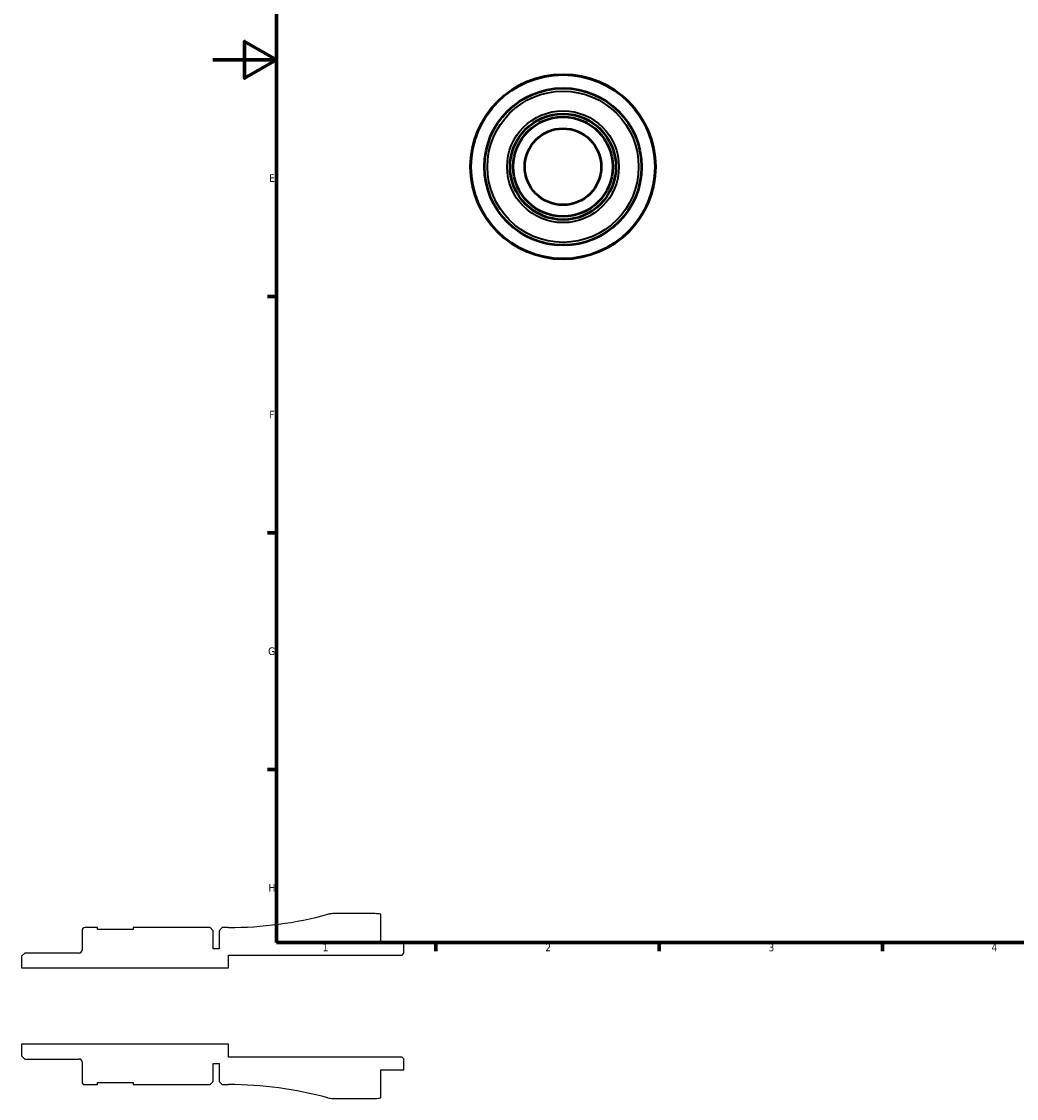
# Model space of a CAD drawing. Header units: millimetres. Extents: x -60 to 905, y -29 to 594.
# Tile 1 of 5: x -60 to 252, y -29 to 309. Entities that reach past the tile are written whole.
import ezdxf

# ---------------------------------------------------------------- set-up
doc = ezdxf.new("R2010")
doc.units = ezdxf.units.MM
for name, color, linetype, lineweight in [('Border (ANSI)', 7, 'Continuous', 70), ('Visible (ANSI)', 7, 'Continuous', 50), ('Visible Narrow (ANSI)', 7, 'Continuous', 35)]:
    doc.layers.add(name, color=color, linetype=linetype, lineweight=lineweight)
doc.styles.add('Note Text (ANSI)', font='tahoma.ttf')

# ---------------------------------------------------------------- blocks, each defined once
blk = doc.blocks.new('Borders Default Border')
at = {"layer": 'Border (ANSI)'}
for p, q in [((20, 222.75), (17.2, 222.75)), ((20, 148.5), (17.2, 148.5)), ((20, 74.25), (17.2, 74.25)), ((70.08, 20), (70.08, 17.2)), ((140.17, 20), (140.17, 17.2)), ((210.25, 20), (210.25, 17.2))]:
    blk.add_line(p, q, dxfattribs=at)
at = {"layer": 'Border (ANSI)', "flags": 128}
for points in [[(20, 20), (20, 574), (821, 574), (821, 20), (20, 20)], [(0, 297), (20, 297), (10, 302.77), (10, 291.23), (20, 297)]]:
    blk.add_lwpolyline(points, dxfattribs=at)
at = {"layer": 'Border (ANSI)', "color": 5, "true_color": 0x0000ff, "char_height": 2.4, "attachment_point": 7, "style": 'Note Text (ANSI)'}
for s, insert in [('E', (17.71, 258.68)), ('F', (17.78, 184.43)), ('G', (17.4, 110.13)), ('H', (17.53, 35.93)), ('1', (34.5, 17.2)), ('2', (104.4, 17.2)), ('3', (174.46, 17.15)), ('4', (244.45, 17.2))]:
    blk.add_mtext(s, dxfattribs=dict(at, insert=insert))

msp = doc.modelspace()

# ---------------------------------------------------------------- linework, layer by layer
for p, q in [((50.9989, 29), (37.6802, 29)), ((52.7989, 20), (52.7989, 28.8182)), ((-41.0011, 23.725), (-41.0011, 17.5495)), ((-36.1561, 24.65), (-40.0761, 24.65)), ((-36.1561, 24.01), (-36.1561, 24.65)), ((-24.9561, 24.01), (-36.1561, 24.01)), ((-0.8011, 24.65), (-24.9561, 24.65)), ((-24.9561, 24.65), (-24.9561, 24.01)), ((0.1989, 23.65), (-0.8011, 24.65)), ((2.9989, 24.65), (1.9989, 23.65)), ((4.9989, 24.65), (2.9989, 24.65)), ((0.1989, 18), (0.1989, 23.65)), ((1.9989, 23.65), (1.9989, 18)), ((1.9989, 18), (0.1989, 18)), ((59.9989, 20), (52.7989, 20)), ((59.9989, 16.58), (59.9989, 20)), ((-59.0037, 16.6245), (-60.0011, 15.627)), ((-60.0011, 15.627), (-60.0011, 12)), ((-41.9261, 16.6245), (-59.0037, 16.6245)), ((4.9989, 12), (4.9989, 16)), ((4.9989, 16), (59.4189, 16)), ((59.4189, 16), (59.9989, 16.58)), ((-60.0011, 12), (4.9989, 12)), ((4.9989, -12), (-60.0011, -12)), ((-60.0011, -12), (-60.0011, -15.627)), ((4.9989, -16), (4.9989, -12)), ((-60.0011, -15.627), (-59.0037, -16.6245)), ((-59.0037, -16.6245), (-41.9261, -16.6245)), ((59.4189, -16), (4.9989, -16)), ((59.9989, -16.58), (59.4189, -16)), ((59.9989, -20), (59.9989, -16.58)), ((-41.0011, -17.5495), (-41.0011, -23.725)), ((0.1989, -23.65), (0.1989, -18)), ((0.1989, -18), (1.9989, -18)), ((1.9989, -18), (1.9989, -23.65)), ((52.7989, -28.8182), (52.7989, -20)), ((52.7989, -20), (59.9989, -20)), ((-0.8011, -24.65), (0.1989, -23.65)), ((1.9989, -23.65), (2.9989, -24.65)), ((-40.0761, -24.65), (-36.1561, -24.65)), ((-36.1561, -24.65), (-36.1561, -24.01)), ((-36.1561, -24.01), (-24.9561, -24.01)), ((-24.9561, -24.01), (-24.9561, -24.65)), ((-24.9561, -24.65), (-0.8011, -24.65)), ((2.9989, -24.65), (4.9989, -24.65)), ((37.6802, -29), (50.9989, -29))]:
    msp.add_line(p, q)
for centre, major_axis, start_param, end_param in [((4.9989, 143.7917), (-114.9936, -31.1642), 1.30614496, 1.57079633), ((37.6802, 23.2), (-5.8, 0), 4.71238898, 4.97704035), ((50.9989, 20), (-8.8182, 1.8), 4.71238898, 4.9137469), ((-40.0761, 23.725), (-0.925, 0), 4.71238898, 6.28318531), ((-41.9261, 17.5495), (0, -0.925), 0, 1.57079633), ((-41.9261, -17.5495), (0.925, 0), 0, 1.57079633), ((-40.0761, -23.725), (0, -0.925), 4.71238898, 6.28318531), ((4.9989, -143.7917), (119.1417, 0), 1.30614496, 1.57079633), ((37.6802, -23.2), (5.5981, -1.5171), 4.71238898, 4.97704035), ((50.9989, -20), (9, 0), 4.71238898, 4.9137469)]:
    msp.add_ellipse(centre, major_axis=major_axis, ratio=1, start_param=start_param, end_param=end_param)
at = {"layer": 'Visible (ANSI)'}
for radius in [29, 24.65, 16.6245, 15.627, 12]:
    msp.add_circle((109.9585, 263.4274), radius, dxfattribs=at)
at = {"layer": 'Visible Narrow (ANSI)'}
for radius in [28.7981, 23.725, 17.5495]:
    msp.add_circle((109.9585, 263.4274), radius, dxfattribs=at)

# ---------------------------------------------------------------- block references
msp.add_blockref('Borders Default Border', (0, 0))

doc.saveas('drawing.dxf')
